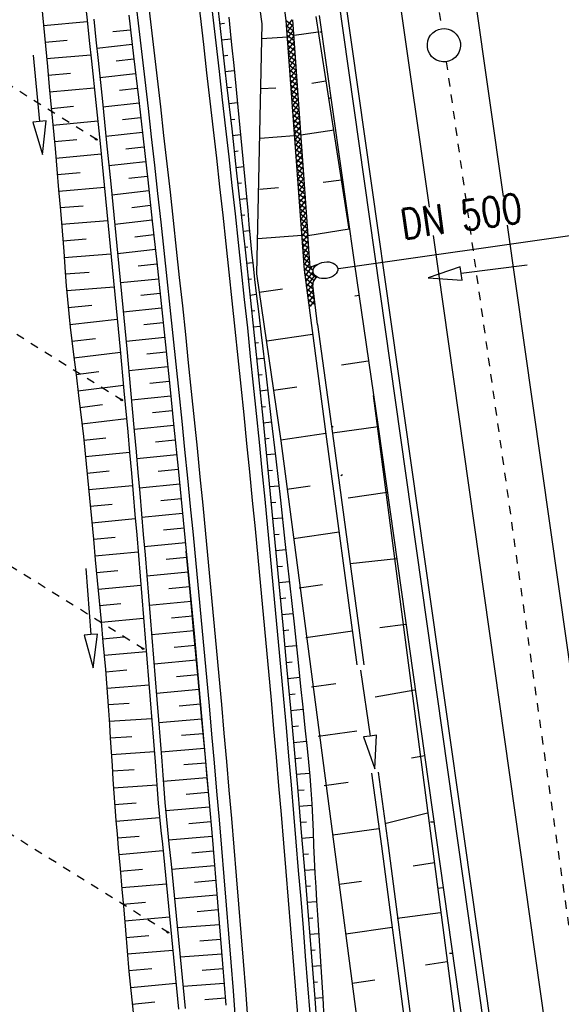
# Model space of a CAD drawing. Extents: x 446388 to 447135, y 445359 to 446567.
# Tile 56 of 80: x 446520 to 446553, y 446084 to 446143. Entities that reach past the tile are written whole.
import ezdxf

# ---------------------------------------------------------------- set-up
doc = ezdxf.new("R2010")
doc.units = 0
doc.header["$LTSCALE"] = 2
doc.header["$MEASUREMENT"] = 0
for name, pattern in [('ACAD_ISO03W100', [0.5, 0.25, -0.25]), ('ACAD_ISO10W100W', [0.5, 0.25, -0.25]), ('AUSGEZOGEN', [0])]:
    doc.linetypes.add(name, pattern=pattern)
doc.layers.get('0').update_dxf_attribs({"linetype": 'AUSGEZOGEN'})
for name, color, linetype in [('DB-Ausläufe_Dränageleitungen', 15, 'CONTINUOUS'), ('DB-Bahnachse', 7, 'CONTINUOUS'), ('DB-Durchlässe', 15, 'CONTINUOUS'), ('DB-Gleisachse', 7, 'CONTINUOUS'), ('DB-GRABEN', 15, 'AUSGEZOGEN'), ('DB-Kabelanlagen', 15, 'CONTINUOUS'), ('DB-Vorhandene_Dränageleitungen', 15, 'CONTINUOUS'), ('DB-Wegboeschungen', 15, 'CONTINUOUS'), ('DB-Wege', 15, 'CONTINUOUS'), ('FBRTOP', 250, 'AUSGEZOGEN')]:
    doc.layers.add(name, color=color, linetype=linetype)
doc.styles.add('ROMANS', font='romans.shx', dxfattribs={"width": 0.8})

# ---------------------------------------------------------------- blocks, each defined once
blk = doc.blocks.new('*X488')
at = {"color": 0, "linetype": 'ByBlock'}
for p, q in [((892684, 40867), (892752, 40936)), ((892684, 40549), (893049, 40915)), ((893083, 40510), (892684, 40909)), ((892970, 40518), (893346, 40894)), ((893424, 40487), (892993, 40919)), ((893765, 40464), (893335, 40895)), ((892742, 40533), (892684, 40591)), ((893269, 40498), (893644, 40873)), ((893567, 40478), (893941, 40852)), ((894106, 40441), (893677, 40870)), ((893865, 40458), (894238, 40831)), ((894447, 40418), (894020, 40846)), ((894163, 40438), (894535, 40810)), ((894789, 40396), (894362, 40822)), ((894461, 40418), (894833, 40789)), ((895130, 40373), (894704, 40798)), ((894759, 40398), (895130, 40768)), ((895471, 40350), (895047, 40774)), ((895057, 40377), (895427, 40747)), ((895356, 40357), (895724, 40726)), ((895812, 40327), (895389, 40750)), ((895654, 40337), (896021, 40705)), ((896153, 40304), (895731, 40726)), ((895952, 40317), (896319, 40684)), ((896494, 40281), (896074, 40701)), ((896250, 40297), (896616, 40663)), ((896835, 40258), (896416, 40677)), ((896548, 40277), (896913, 40642)), ((897176, 40235), (896758, 40653)), ((896846, 40257), (897210, 40621)), ((897518, 40212), (897101, 40629)), ((897145, 40237), (897508, 40600)), ((897859, 40189), (897443, 40605)), ((897443, 40217), (897805, 40579)), ((897741, 40197), (898102, 40558)), ((898200, 40166), (897785, 40581)), ((898039, 40177), (898399, 40537)), ((898541, 40143), (898128, 40556)), ((898337, 40157), (898696, 40516)), ((898882, 40120), (898470, 40532)), ((898635, 40137), (898994, 40495)), ((899223, 40097), (898813, 40508)), ((898933, 40117), (899291, 40474)), ((899564, 40075), (899155, 40484)), ((899232, 40097), (899588, 40453)), ((899905, 40052), (899497, 40460)), ((899530, 40077), (899885, 40432)), ((899828, 40057), (900183, 40411)), ((900247, 40029), (899840, 40436)), ((900126, 40037), (900480, 40390)), ((900588, 40006), (900182, 40412)), ((900424, 40017), (900777, 40370)), ((900929, 39983), (900524, 40387)), ((900722, 39997), (901074, 40349)), ((901270, 39960), (900867, 40363)), ((901021, 39977), (901372, 40328)), ((901611, 39937), (901209, 40339)), ((901319, 39957), (901669, 40307)), ((901952, 39914), (901551, 40315)), ((901617, 39937), (901966, 40286)), ((902293, 39891), (901894, 40291)), ((901915, 39916), (902263, 40265)), ((902213, 39896), (902560, 40244)), ((902634, 39868), (902236, 40267)), ((902511, 39876), (902858, 40223)), ((902976, 39845), (902578, 40242)), ((902809, 39856), (903155, 40202)), ((903205, 39934), (902921, 40218)), ((903108, 39836), (903208, 39937)), ((903317, 39822), (903205, 39934)), ((903208, 39937), (903452, 40181)), ((903347, 40110), (903263, 40194)), ((903658, 39799), (903347, 40110)), ((903406, 39816), (903749, 40160)), ((903999, 39776), (903605, 40170)), ((903704, 39796), (904047, 40139)), ((904340, 39753), (903948, 40146)), ((904002, 39776), (904344, 40118)), ((904681, 39731), (904290, 40122)), ((904300, 39756), (904641, 40097)), ((904598, 39736), (904938, 40076)), ((905022, 39708), (904633, 40097)), ((904897, 39716), (905235, 40055)), ((905364, 39685), (904975, 40073)), ((905195, 39696), (905533, 40034)), ((905705, 39662), (905317, 40049)), ((905493, 39676), (905830, 40013)), ((906046, 39639), (905660, 40025)), ((905791, 39656), (906127, 39992)), ((906387, 39616), (906002, 40001)), ((906089, 39636), (906424, 39971)), ((906728, 39593), (906344, 39977)), ((906387, 39616), (906722, 39950)), ((906686, 39596), (907019, 39929)), ((907069, 39570), (906687, 39953)), ((906984, 39576), (907316, 39908)), ((907410, 39547), (907029, 39928)), ((907282, 39556), (907613, 39887)), ((907748, 39528), (907371, 39904)), ((907532, 40124), (907594, 40186)), ((908069, 39525), (907558, 40036)), ((907580, 39536), (908245, 40201)), ((907617, 39891), (907781, 40055)), ((908390, 39522), (907875, 40037)), ((907889, 39527), (908386, 40024)), ((908712, 39519), (908115, 40115)), ((908204, 39524), (908605, 39924)), ((908519, 39521), (908910, 39911)), ((909033, 39516), (908628, 39920)), ((908835, 39517), (909221, 39904)), ((909354, 39512), (908957, 39910)), ((909150, 39514), (909533, 39898)), ((909676, 39509), (909282, 39903)), ((909465, 39511), (909845, 39891)), ((909916, 39587), (909607, 39896)), ((909780, 39508), (909916, 39644))]:
    blk.add_line(p, q, dxfattribs=at)

msp = doc.modelspace()

# ---------------------------------------------------------------- linework, layer by layer
at = {"layer": 'DB-Ausläufe_Dränageleitungen', "linetype": 'Continuous'}
for centre in [(446524.678, 446136.173), (446526.192, 446120.492), (446527.477, 446105.523), (446528.984, 446088.444)]:
    msp.add_ellipse(centre, major_axis=(-0.0638, 0.0395), ratio=0.5, start_param=3.141593, end_param=9.424778, dxfattribs=at)
at = {"layer": 'DB-Bahnachse', "linetype": 'ACAD_ISO10W100W'}
for p, q in [((446531.705, 446239.855), (446545.457, 446142.825)), ((446545.738, 446140.845), (446559.49, 446043.815))]:
    msp.add_line(p, q, dxfattribs=at)
at = {"layer": 'DB-Bahnachse', "linetype": 'Continuous'}
msp.add_ellipse((446545.601, 446141.836), major_axis=(-0.707, 0.707), ratio=1, start_param=2.496493, end_param=8.779678, dxfattribs=at)
at = {"layer": 'DB-Durchlässe'}
msp.add_line((446539.248, 446128.404), (446555.272, 446130.683), dxfattribs=at)
at = {"layer": 'DB-Durchlässe', "linetype": 'Continuous'}
for p, q in [((446550.606, 446128.604), (446546.639, 446128.092)), ((446546.588, 446128.489), (446544.656, 446127.837)), ((446546.639, 446128.092), (446546.588, 446128.489)), ((446546.69, 446127.696), (446546.639, 446128.092)), ((446544.656, 446127.837), (446546.69, 446127.696))]:
    msp.add_line(p, q, dxfattribs=at)
msp.add_ellipse((446538.467, 446128.293), major_axis=(0.743, 0.105), ratio=0.666695, dxfattribs=at)
at = {"layer": 'DB-Gleisachse', "linetype": 'Continuous'}
for p, q in [((446507.438, 446427.109), (446549.159, 446132.741)), ((446502.982, 446426.478), (446544.706, 446132.093)), ((446549.404, 446131.011), (446564.701, 446023.081)), ((446544.948, 446130.381), (446560.245, 446022.45))]:
    msp.add_line(p, q, dxfattribs=at)
at = {"layer": 'DB-GRABEN', "linetype": 'Continuous'}
for p, q in [((446531.244, 446167.874), (446534.643, 446143.124)), ((446532.644, 446168.074), (446536.093, 446143.324)), ((446536.493, 446143.374), (446537.403, 446130.371)), ((446537.893, 446143.574), (446539.882, 446130.772)), ((446538.093, 446143.624), (446540.193, 446128.774)), ((446534.643, 446143.124), (446534.324, 446128.081)), ((446536.093, 446143.324), (446537.193, 446128.324)), ((446536.193, 446142.324), (446534.643, 446142.224)), ((446538.043, 446142.624), (446536.593, 446142.424)), ((446538.243, 446142.624), (446538.143, 446142.624)), ((446534.593, 446139.224), (446535.493, 446139.274)), ((446538.493, 446139.674), (446537.643, 446139.524)), ((446538.793, 446138.674), (446538.693, 446138.624)), ((446536.593, 446136.374), (446534.543, 446136.224)), ((446538.993, 446136.724), (446536.993, 446136.424)), ((446539.443, 446133.724), (446538.343, 446133.574)), ((446534.493, 446133.174), (446535.643, 446133.274)), ((446537.043, 446130.374), (446534.393, 446130.174)), ((446537.397, 446130.457), (446537.538, 446128.438)), ((446539.893, 446130.774), (446537.405, 446130.368)), ((446540.193, 446128.774), (446541.643, 446118.874)), ((446534.324, 446128.081), (446535.793, 446118.024)), ((446537.193, 446128.324), (446538.493, 446118.424)), ((446538, 446125.018), (446537.716, 446127.385)), ((446534.486, 446126.973), (446535.893, 446127.174)), ((446540.493, 446126.774), (446540.243, 446126.724)), ((446538, 446125.018), (446538.893, 446118.474)), ((446537.693, 446124.424), (446534.943, 446124.024)), ((446541.043, 446122.824), (446539.443, 446122.574)), ((446535.343, 446121.074), (446536.743, 446121.274)), ((446541.346, 446120.758), (446548.091, 446069.274)), ((446538.943, 446118.874), (446538.843, 446118.874)), ((446541.643, 446118.874), (446538.893, 446118.481)), ((446541.643, 446118.874), (446545.142, 446094.124)), ((446538.493, 446118.474), (446535.793, 446118.074)), ((446535.793, 446118.024), (446540.78, 446080.034)), ((446538.493, 446118.424), (446540.368, 446104.534)), ((446538.893, 446118.474), (446540.775, 446104.539)), ((446539.493, 446115.974), (446539.393, 446115.924)), ((446536.142, 446115.124), (446537.543, 446115.324)), ((446542.192, 446114.924), (446539.842, 446114.574)), ((446539.292, 446112.524), (446536.542, 446112.124)), ((446542.742, 446110.924), (446539.958, 446110.631)), ((446536.892, 446109.174), (446538.292, 446109.374)), ((446543.292, 446106.974), (446541.742, 446106.774)), ((446540.092, 446106.574), (446537.292, 446106.174)), ((446540.572, 446104.215), (446541.153, 446100.258)), ((446537.642, 446103.224), (446539.092, 446103.424)), ((446543.842, 446103.024), (446541.471, 446102.593)), ((446540.368, 446100.55), (446538.042, 446100.224)), ((446541.153, 446100.258), (446540.757, 446100.2)), ((446540.757, 446100.2), (446541.443, 446098.279)), ((446541.548, 446100.316), (446541.153, 446100.258)), ((446541.443, 446098.279), (446541.548, 446100.316)), ((446544.442, 446099.074), (446543.642, 446098.924)), ((446541.247, 446098.031), (446541.842, 446093.624)), ((446541.646, 446098.087), (446542.242, 446093.674)), ((446538.392, 446097.274), (446539.842, 446097.474)), ((446544.618, 446095.605), (446542.042, 446094.974)), ((446544.992, 446095.074), (446544.792, 446095.074)), ((446541.692, 446094.674), (446538.908, 446094.29)), ((446541.842, 446093.624), (446545.091, 446068.874)), ((446542.242, 446093.674), (446545.491, 446068.924)), ((446545.142, 446094.124), (446548.641, 446069.374)), ((446545.042, 446092.624), (446543.742, 446092.424)), ((446539.296, 446091.338), (446540.642, 446091.524)), ((446545.542, 446091.124), (446545.242, 446091.074)), ((446545.392, 446089.624), (446542.792, 446089.274)), ((446542.492, 446088.724), (446539.691, 446088.338)), ((446546.092, 446087.174), (446545.942, 446087.174)), ((446545.792, 446086.674), (446544.492, 446086.474)), ((446540.081, 446085.38), (446541.442, 446085.574))]:
    msp.add_line(p, q, dxfattribs=at)
for major_axis, start_param, end_param in [((-0.849, 0.849), -0.567201, -0.188889), ((-0.354, 0.354), -0.27201, 0.904928)]:
    msp.add_ellipse((446538.212, 446127.445), major_axis=major_axis, ratio=1, start_param=start_param, end_param=end_param, dxfattribs=at)
at = {"layer": 'DB-Kabelanlagen', "linetype": 'Continuous'}
for p, q in [((446499.369, 446425.965), (446556.631, 446021.938)), ((446499.765, 446426.022), (446557.027, 446021.994))]:
    msp.add_line(p, q, dxfattribs=at)
at = {"layer": 'DB-Vorhandene_Dränageleitungen', "linetype": 'ACAD_ISO03W100'}
for p, q in [((446526.256, 446120.453), (446479.935, 446149.322)), ((446524.742, 446136.133), (446519.256, 446139.553)), ((446527.541, 446105.484), (446482.004, 446133.865)), ((446529.048, 446088.405), (446500.057, 446106.473))]:
    msp.add_line(p, q, dxfattribs=at)
at = {"layer": 'DB-Wegboeschungen', "linetype": 'Continuous'}
for p, q in [((446521.262, 446145.516), (446521.511, 446143.042)), ((446523.997, 446144.59), (446524.131, 446143.351)), ((446531.966, 446144.277), (446532.258, 446141.79)), ((446524.528, 446143.398), (446524.66, 446142.159)), ((446526.636, 446143.647), (446526.926, 446141.169)), ((446532.653, 446143.517), (446532.739, 446142.686)), ((446521.511, 446143.042), (446521.625, 446141.803)), ((446521.512, 446143.023), (446524.14, 446143.27)), ((446524.131, 446143.351), (446524.263, 446142.113)), ((446532.101, 446143.126), (446532.394, 446143.158)), ((446526.741, 446142.752), (446525.682, 446142.633)), ((446532.213, 446142.166), (446532.785, 446142.229)), ((446532.739, 446142.686), (446532.823, 446141.855)), ((446521.605, 446142.029), (446522.926, 446142.149)), ((446521.625, 446141.803), (446521.737, 446140.564)), ((446524.263, 446142.113), (446524.393, 446140.874)), ((446524.66, 446142.159), (446524.791, 446140.92)), ((446526.844, 446141.871), (446524.716, 446141.632)), ((446532.258, 446141.79), (446532.545, 446139.302)), ((446532.823, 446141.855), (446532.949, 446140.609)), ((446520.887, 446141.235), (446521.26, 446137.252)), ((446521.695, 446141.035), (446524.352, 446141.268)), ((446526.926, 446141.169), (446527.213, 446138.69)), ((446532.325, 446141.206), (446532.603, 446141.237)), ((446521.737, 446140.564), (446521.847, 446139.326)), ((446524.393, 446140.874), (446524.652, 446138.396)), ((446524.791, 446140.92), (446525.049, 446138.442)), ((446526.947, 446140.991), (446525.878, 446140.87)), ((446532.949, 446140.609), (446533.074, 446139.363)), ((446521.784, 446140.037), (446523.12, 446140.154)), ((446527.049, 446140.11), (446524.901, 446139.869)), ((446532.436, 446140.246), (446532.979, 446140.306)), ((446521.847, 446139.326), (446521.962, 446138.087)), ((446521.874, 446139.035), (446524.56, 446139.278)), ((446527.151, 446139.229), (446526.072, 446139.108)), ((446532.545, 446139.302), (446532.829, 446136.814)), ((446532.547, 446139.287), (446532.812, 446139.316)), ((446533.074, 446139.363), (446533.197, 446138.116)), ((446527.213, 446138.69), (446527.495, 446136.211)), ((446521.962, 446138.087), (446522.041, 446137.262)), ((446521.967, 446138.033), (446523.315, 446138.159)), ((446524.652, 446138.396), (446524.906, 446135.918)), ((446525.049, 446138.442), (446525.304, 446135.963)), ((446527.252, 446138.349), (446525.084, 446138.105)), ((446532.656, 446138.326), (446533.171, 446138.383)), ((446533.197, 446138.116), (446533.318, 446136.869)), ((446527.352, 446137.468), (446526.264, 446137.345)), ((446521.26, 446137.252), (446520.862, 446137.215)), ((446520.862, 446137.215), (446521.446, 446135.261)), ((446521.658, 446137.29), (446521.26, 446137.252)), ((446521.446, 446135.261), (446521.658, 446137.29)), ((446522.041, 446137.262), (446522.121, 446136.437)), ((446522.064, 446137.031), (446524.766, 446137.293)), ((446532.766, 446137.366), (446533.015, 446137.394)), ((446533.318, 446136.869), (446533.438, 446135.622)), ((446522.121, 446136.437), (446522.2, 446135.612)), ((446527.453, 446136.587), (446525.265, 446136.341)), ((446532.829, 446136.814), (446533.108, 446134.325)), ((446532.875, 446136.406), (446533.358, 446136.459)), ((446522.16, 446136.037), (446523.514, 446136.164)), ((446524.906, 446135.918), (446525.157, 446133.439)), ((446525.304, 446135.963), (446525.554, 446133.484)), ((446527.552, 446135.706), (446526.453, 446135.583)), ((446527.495, 446136.211), (446527.774, 446133.731)), ((446522.2, 446135.612), (446522.312, 446134.373)), ((446522.252, 446135.043), (446524.97, 446135.29)), ((446532.982, 446135.446), (446533.216, 446135.472)), ((446533.438, 446135.622), (446533.558, 446134.375)), ((446527.651, 446134.825), (446525.444, 446134.577)), ((446533.09, 446134.486), (446533.543, 446134.536)), ((446522.312, 446134.373), (446522.417, 446133.134)), ((446522.34, 446134.053), (446523.706, 446134.169)), ((446527.75, 446133.944), (446526.641, 446133.819)), ((446533.108, 446134.325), (446533.383, 446131.836)), ((446533.558, 446134.375), (446533.678, 446133.128)), ((446525.157, 446133.439), (446525.403, 446130.96)), ((446525.554, 446133.484), (446525.8, 446131.004)), ((446527.774, 446133.731), (446528.048, 446131.251)), ((446533.197, 446133.525), (446533.416, 446133.549)), ((446522.417, 446133.134), (446522.519, 446131.895)), ((446522.424, 446133.058), (446525.172, 446133.284)), ((446527.848, 446133.063), (446525.621, 446132.813)), ((446533.678, 446133.128), (446533.794, 446131.881)), ((446522.505, 446132.063), (446523.889, 446132.173)), ((446527.945, 446132.182), (446526.827, 446132.056)), ((446533.303, 446132.565), (446533.726, 446132.611)), ((446522.519, 446131.895), (446522.619, 446130.655)), ((446533.383, 446131.836), (446533.654, 446129.346)), ((446533.409, 446131.604), (446533.612, 446131.627)), ((446533.794, 446131.881), (446533.868, 446131.049)), ((446522.586, 446131.064), (446525.371, 446131.285)), ((446525.403, 446130.96), (446525.645, 446128.481)), ((446528.042, 446131.301), (446525.796, 446131.048)), ((446525.8, 446131.004), (446526.042, 446128.524)), ((446528.048, 446131.251), (446528.318, 446128.77)), ((446533.868, 446131.049), (446533.944, 446130.217)), ((446522.619, 446130.655), (446522.72, 446129.415)), ((446528.138, 446130.419), (446527.01, 446130.292)), ((446533.513, 446130.644), (446533.901, 446130.686)), ((446522.667, 446130.065), (446524.068, 446130.176)), ((446533.944, 446130.217), (446534.025, 446129.386)), ((446522.72, 446129.415), (446522.817, 446128.176)), ((446522.747, 446129.066), (446525.566, 446129.289)), ((446528.235, 446129.535), (446525.968, 446129.287)), ((446533.618, 446129.683), (446533.804, 446129.704)), ((446533.654, 446129.346), (446533.921, 446126.856)), ((446534.025, 446129.386), (446534.114, 446128.556)), ((446528.331, 446128.65), (446527.192, 446128.529)), ((446528.318, 446128.77), (446528.584, 446126.289)), ((446533.721, 446128.722), (446534.091, 446128.763)), ((446522.817, 446128.176), (446522.879, 446127.349)), ((446522.825, 446128.067), (446524.244, 446128.179)), ((446525.645, 446128.481), (446525.883, 446126.001)), ((446526.042, 446128.524), (446526.28, 446126.044)), ((446534.114, 446128.556), (446534.209, 446127.726)), ((446528.426, 446127.765), (446526.138, 446127.529)), ((446533.824, 446127.762), (446534.012, 446127.782)), ((446534.209, 446127.726), (446534.308, 446126.897)), ((446522.879, 446127.349), (446522.945, 446126.522)), ((446522.901, 446127.064), (446525.759, 446127.298)), ((446528.52, 446126.883), (446527.371, 446126.765)), ((446533.921, 446126.856), (446534.184, 446124.366)), ((446533.927, 446126.801), (446534.314, 446126.843)), ((446534.308, 446126.897), (446534.457, 446125.654)), ((446522.945, 446126.522), (446523.021, 446125.697)), ((446528.584, 446126.289), (446528.846, 446123.807)), ((446522.987, 446126.049), (446524.42, 446126.183)), ((446523.021, 446125.697), (446523.111, 446124.873)), ((446525.883, 446126.001), (446526.116, 446123.521)), ((446526.28, 446126.044), (446526.514, 446123.563)), ((446528.614, 446126.002), (446526.307, 446125.764)), ((446534.028, 446125.84), (446534.229, 446125.862)), ((446534.457, 446125.654), (446534.606, 446124.41)), ((446523.093, 446125.032), (446525.945, 446125.339)), ((446528.707, 446125.12), (446527.549, 446125.001)), ((446523.111, 446124.873), (446523.211, 446124.051)), ((446534.13, 446124.879), (446534.544, 446124.924)), ((446534.606, 446124.41), (446534.9, 446121.922)), ((446523.211, 446124.051), (446523.313, 446123.228)), ((446523.214, 446124.021), (446524.626, 446124.189)), ((446528.8, 446124.238), (446526.473, 446123.998)), ((446534.184, 446124.366), (446534.443, 446121.875)), ((446534.23, 446123.918), (446534.444, 446123.941)), ((446523.313, 446123.228), (446523.462, 446121.994)), ((446523.338, 446123.022), (446526.131, 446123.362)), ((446526.116, 446123.521), (446526.346, 446121.041)), ((446526.514, 446123.563), (446526.744, 446121.082)), ((446528.893, 446123.357), (446527.724, 446123.236)), ((446528.846, 446123.807), (446529.103, 446121.325)), ((446534.33, 446122.957), (446534.772, 446123.005)), ((446523.458, 446122.027), (446524.841, 446122.196)), ((446528.984, 446122.475), (446526.638, 446122.233)), ((446523.462, 446121.994), (446523.61, 446120.759)), ((446529.076, 446121.593), (446527.897, 446121.472)), ((446534.43, 446121.995), (446534.658, 446122.02)), ((446534.443, 446121.875), (446534.697, 446119.383)), ((446534.9, 446121.922), (446535.19, 446119.433)), ((446523.577, 446121.032), (446526.316, 446121.366)), ((446526.346, 446121.041), (446526.571, 446118.56)), ((446526.744, 446121.082), (446526.969, 446118.601)), ((446529.103, 446121.325), (446529.357, 446118.843)), ((446534.528, 446121.034), (446534.997, 446121.086)), ((446523.61, 446120.759), (446523.71, 446119.936)), ((446529.166, 446120.711), (446526.8, 446120.467)), ((446523.697, 446120.037), (446525.052, 446120.202)), ((446523.71, 446119.936), (446523.808, 446119.114)), ((446529.256, 446119.829), (446528.068, 446119.707)), ((446534.626, 446120.074), (446534.868, 446120.099)), ((446523.808, 446119.114), (446523.903, 446118.29)), ((446523.816, 446119.046), (446526.499, 446119.365)), ((446534.697, 446119.383), (446534.947, 446116.892)), ((446534.724, 446119.114), (446535.221, 446119.163)), ((446535.19, 446119.433), (446535.476, 446116.944)), ((446526.571, 446118.56), (446526.682, 446117.32)), ((446529.346, 446118.947), (446526.96, 446118.701)), ((446526.969, 446118.601), (446527.08, 446117.36)), ((446529.357, 446118.843), (446529.606, 446116.36)), ((446523.903, 446118.29), (446523.99, 446117.466)), ((446523.928, 446118.058), (446525.259, 446118.208)), ((446529.435, 446118.065), (446528.237, 446117.942)), ((446534.82, 446118.154), (446535.076, 446118.178)), ((446523.99, 446117.466), (446524.073, 446116.641)), ((446524.03, 446117.073), (446526.68, 446117.348)), ((446526.682, 446117.32), (446526.792, 446116.079)), ((446527.08, 446117.36), (446527.19, 446116.119)), ((446529.524, 446117.183), (446527.118, 446116.935)), ((446534.917, 446117.193), (446535.442, 446117.241)), ((446534.947, 446116.892), (446535.193, 446114.399)), ((446535.476, 446116.944), (446535.758, 446114.455)), ((446524.073, 446116.641), (446524.153, 446115.816)), ((446524.127, 446116.083), (446525.448, 446116.213)), ((446527.19, 446116.119), (446527.3, 446114.878)), ((446529.612, 446116.301), (446528.404, 446116.177)), ((446529.606, 446116.36), (446529.852, 446113.876)), ((446535.012, 446116.231), (446535.282, 446116.256)), ((446524.153, 446115.816), (446524.274, 446114.579)), ((446526.792, 446116.079), (446526.902, 446114.839)), ((446524.224, 446115.09), (446526.858, 446115.339)), ((446529.699, 446115.419), (446527.275, 446115.169)), ((446535.107, 446115.27), (446535.66, 446115.32)), ((446524.274, 446114.579), (446524.393, 446113.342)), ((446526.902, 446114.839), (446527.01, 446113.598)), ((446527.3, 446114.878), (446527.408, 446113.637)), ((446529.787, 446114.533), (446528.569, 446114.411)), ((446535.193, 446114.399), (446535.435, 446111.907)), ((446535.202, 446114.308), (446535.485, 446114.334)), ((446535.758, 446114.455), (446536.036, 446111.965)), ((446524.321, 446114.092), (446525.634, 446114.217)), ((446529.852, 446113.876), (446530.093, 446111.393)), ((446524.393, 446113.342), (446524.508, 446112.104)), ((446524.416, 446113.095), (446527.031, 446113.342)), ((446527.01, 446113.598), (446527.113, 446112.357)), ((446527.408, 446113.637), (446527.511, 446112.396)), ((446529.874, 446113.647), (446527.427, 446113.409)), ((446535.296, 446113.346), (446535.876, 446113.399)), ((446529.96, 446112.761), (446528.73, 446112.645)), ((446524.508, 446112.097), (446525.811, 446112.22)), ((446524.508, 446112.104), (446524.621, 446110.866)), ((446527.113, 446112.357), (446527.215, 446111.116)), ((446527.511, 446112.396), (446527.613, 446111.154)), ((446535.389, 446112.384), (446535.686, 446112.412)), ((446536.036, 446111.965), (446536.31, 446109.474)), ((446530.045, 446111.879), (446527.572, 446111.646)), ((446530.062, 446111.39), (446530.183, 446110.148)), ((446530.093, 446111.393), (446530.33, 446108.909)), ((446535.435, 446111.907), (446535.673, 446109.414)), ((446535.482, 446111.423), (446536.089, 446111.478)), ((446524.6, 446111.098), (446527.196, 446111.344)), ((446524.621, 446110.866), (446524.737, 446109.628)), ((446527.215, 446111.116), (446527.32, 446109.875)), ((446527.613, 446111.154), (446527.718, 446109.913)), ((446530.13, 446110.997), (446528.888, 446110.879)), ((446524.044, 446110.35), (446524.347, 446106.361)), ((446524.693, 446110.1), (446525.986, 446110.223)), ((446535.573, 446110.461), (446535.884, 446110.489)), ((446524.737, 446109.628), (446524.854, 446108.391)), ((446527.32, 446109.875), (446527.425, 446108.634)), ((446527.718, 446109.913), (446527.823, 446108.672)), ((446530.215, 446110.114), (446527.721, 446109.879)), ((446530.183, 446110.148), (446530.303, 446108.906)), ((446524.787, 446109.103), (446527.364, 446109.347)), ((446530.299, 446109.232), (446529.047, 446109.113)), ((446535.665, 446109.499), (446536.301, 446109.557)), ((446535.673, 446109.414), (446535.907, 446106.92)), ((446536.31, 446109.474), (446536.58, 446106.983)), ((446527.425, 446108.634), (446527.528, 446107.393)), ((446527.823, 446108.672), (446527.927, 446107.43)), ((446530.303, 446108.906), (446530.54, 446106.422)), ((446530.33, 446108.909), (446530.563, 446106.424)), ((446535.755, 446108.537), (446536.08, 446108.566)), ((446524.854, 446108.391), (446524.968, 446107.153)), ((446524.88, 446108.105), (446526.164, 446108.226)), ((446530.382, 446108.349), (446527.87, 446108.112)), ((446524.972, 446107.107), (446527.532, 446107.349)), ((446527.528, 446107.393), (446527.631, 446106.152)), ((446527.927, 446107.43), (446528.029, 446106.189)), ((446530.465, 446107.466), (446529.204, 446107.347)), ((446535.846, 446107.575), (446536.51, 446107.635)), ((446524.968, 446107.153), (446525.082, 446105.915)), ((446535.907, 446106.92), (446536.136, 446104.427)), ((446535.935, 446106.612), (446536.274, 446106.643)), ((446536.58, 446106.983), (446536.846, 446104.491)), ((446524.347, 446106.361), (446523.948, 446106.331)), ((446523.948, 446106.331), (446524.498, 446104.367)), ((446524.746, 446106.391), (446524.347, 446106.361)), ((446524.498, 446104.367), (446524.746, 446106.391)), ((446525.064, 446106.109), (446526.339, 446106.229)), ((446527.631, 446106.152), (446527.732, 446104.911)), ((446530.548, 446106.584), (446528.016, 446106.345)), ((446528.029, 446106.189), (446528.13, 446104.947)), ((446530.54, 446106.422), (446530.773, 446103.938)), ((446530.563, 446106.424), (446530.791, 446103.939)), ((446525.082, 446105.915), (446525.159, 446105.09)), ((446530.629, 446105.701), (446529.359, 446105.581)), ((446536.024, 446105.65), (446536.716, 446105.714)), ((446525.157, 446105.115), (446527.696, 446105.347)), ((446525.159, 446105.09), (446525.235, 446104.265)), ((446527.732, 446104.911), (446527.832, 446103.669)), ((446528.13, 446104.947), (446528.231, 446103.706)), ((446525.235, 446104.265), (446525.303, 446103.439)), ((446530.71, 446104.818), (446528.16, 446104.577)), ((446536.112, 446104.688), (446536.465, 446104.72)), ((446536.136, 446104.427), (446536.362, 446101.932)), ((446536.846, 446104.491), (446536.978, 446103.245)), ((446525.247, 446104.124), (446526.512, 446104.232)), ((446527.832, 446103.669), (446527.931, 446102.428)), ((446528.231, 446103.706), (446528.33, 446102.464)), ((446530.792, 446103.935), (446529.512, 446103.814)), ((446530.773, 446103.938), (446531.002, 446101.453)), ((446530.791, 446103.939), (446531.016, 446101.454)), ((446536.2, 446103.726), (446536.92, 446103.792)), ((446525.303, 446103.439), (446525.363, 446102.612)), ((446525.326, 446103.137), (446527.859, 446103.33)), ((446536.978, 446103.245), (446537.109, 446101.999)), ((446525.363, 446102.612), (446525.417, 446101.785)), ((446530.871, 446103.052), (446528.302, 446102.81)), ((446536.287, 446102.763), (446536.654, 446102.797)), ((446525.394, 446102.145), (446526.667, 446102.234)), ((446527.931, 446102.428), (446528.03, 446101.187)), ((446528.33, 446102.464), (446528.428, 446101.222)), ((446530.951, 446102.166), (446529.662, 446102.048)), ((446536.362, 446101.932), (446536.583, 446099.438)), ((446537.109, 446101.999), (446537.239, 446100.753)), ((446525.417, 446101.785), (446525.47, 446100.957)), ((446525.458, 446101.149), (446528.019, 446101.32)), ((446531.002, 446101.453), (446531.227, 446098.967)), ((446531.016, 446101.454), (446531.236, 446098.968)), ((446536.373, 446101.801), (446537.122, 446101.869)), ((446525.47, 446100.957), (446525.524, 446100.13)), ((446528.03, 446101.187), (446528.128, 446099.945)), ((446528.428, 446101.222), (446528.527, 446099.981)), ((446531.031, 446101.279), (446528.442, 446101.049)), ((446536.459, 446100.838), (446536.841, 446100.873)), ((446537.239, 446100.753), (446537.367, 446099.507)), ((446525.523, 446100.149), (446526.811, 446100.235)), ((446525.524, 446100.13), (446525.579, 446099.303)), ((446531.11, 446100.393), (446529.811, 446100.281)), ((446528.128, 446099.945), (446528.223, 446098.704)), ((446528.527, 446099.981), (446528.622, 446098.739)), ((446536.544, 446099.876), (446537.322, 446099.947)), ((446525.579, 446099.303), (446525.632, 446098.476)), ((446525.589, 446099.152), (446528.177, 446099.317)), ((446531.188, 446099.51), (446528.58, 446099.285)), ((446531.227, 446098.967), (446531.337, 446097.725)), ((446531.236, 446098.968), (446531.452, 446096.482)), ((446536.583, 446099.438), (446536.8, 446096.943)), ((446536.629, 446098.913), (446537.024, 446098.949)), ((446537.367, 446099.507), (446537.449, 446098.676)), ((446525.632, 446098.476), (446525.682, 446097.649)), ((446528.223, 446098.704), (446528.283, 446097.876)), ((446528.622, 446098.739), (446528.682, 446097.91)), ((446531.266, 446098.626), (446529.956, 446098.514)), ((446537.449, 446098.676), (446537.526, 446097.844)), ((446525.652, 446098.152), (446526.952, 446098.235)), ((446528.283, 446097.876), (446528.345, 446097.048)), ((446528.682, 446097.91), (446528.743, 446097.082)), ((446531.343, 446097.743), (446528.711, 446097.517)), ((446536.712, 446097.951), (446537.51, 446098.023)), ((446537.526, 446097.844), (446537.592, 446097.011)), ((446525.682, 446097.649), (446525.734, 446096.821)), ((446525.713, 446097.148), (446528.324, 446097.322)), ((446531.337, 446097.725), (446531.447, 446096.482)), ((446525.734, 446096.821), (446525.79, 446095.995)), ((446528.345, 446097.048), (446528.412, 446096.22)), ((446528.743, 446097.082), (446528.811, 446096.255)), ((446531.42, 446096.86), (446530.099, 446096.747)), ((446536.796, 446096.988), (446537.192, 446097.024)), ((446536.8, 446096.943), (446537.013, 446094.448)), ((446537.592, 446097.011), (446537.645, 446096.177)), ((446525.78, 446096.136), (446527.091, 446096.235)), ((446525.79, 446095.995), (446525.857, 446095.169)), ((446528.412, 446096.22), (446528.489, 446095.394)), ((446528.811, 446096.255), (446528.887, 446095.428)), ((446531.496, 446095.977), (446528.857, 446095.75)), ((446531.452, 446096.482), (446531.665, 446093.996)), ((446536.878, 446096.025), (446537.649, 446096.096)), ((446537.645, 446096.177), (446537.687, 446095.343)), ((446528.489, 446095.394), (446528.572, 446094.568)), ((446528.887, 446095.428), (446528.97, 446094.602)), ((446525.857, 446095.169), (446525.929, 446094.343)), ((446525.86, 446095.125), (446528.493, 446095.349)), ((446531.571, 446095.093), (446530.257, 446094.981)), ((446536.96, 446095.062), (446537.329, 446095.096)), ((446537.687, 446095.343), (446537.724, 446094.508)), ((446525.929, 446094.343), (446526.004, 446093.518)), ((446525.95, 446094.119), (446527.271, 446094.239)), ((446528.572, 446094.568), (446528.657, 446093.742)), ((446528.97, 446094.602), (446529.056, 446093.776)), ((446531.646, 446094.21), (446529.034, 446093.986)), ((446537.013, 446094.448), (446537.222, 446091.952)), ((446537.724, 446094.508), (446537.758, 446093.673)), ((446528.657, 446093.742), (446528.783, 446092.503)), ((446529.056, 446093.776), (446529.182, 446092.536)), ((446531.665, 446093.996), (446531.873, 446091.509)), ((446537.042, 446094.099), (446537.738, 446094.163)), ((446537.758, 446093.673), (446537.795, 446092.838)), ((446526.004, 446093.518), (446526.115, 446092.28)), ((446526.04, 446093.121), (446528.696, 446093.362)), ((446531.721, 446093.327), (446530.423, 446093.215)), ((446537.123, 446093.136), (446537.451, 446093.166)), ((446528.783, 446092.503), (446528.907, 446091.264)), ((446529.182, 446092.536), (446529.306, 446091.297)), ((446531.794, 446092.443), (446529.214, 446092.221)), ((446537.795, 446092.838), (446537.836, 446092.003)), ((446526.115, 446092.28), (446526.223, 446091.042)), ((446526.128, 446092.126), (446527.463, 446092.244)), ((446537.203, 446092.175), (446537.824, 446092.228)), ((446537.222, 446091.952), (446537.426, 446089.456)), ((446537.836, 446092.003), (446537.885, 446091.169)), ((446526.215, 446091.132), (446528.898, 446091.36)), ((446528.907, 446091.264), (446529.031, 446090.024)), ((446529.306, 446091.297), (446529.43, 446090.057)), ((446531.868, 446091.56), (446530.585, 446091.45)), ((446531.873, 446091.509), (446532.076, 446089.022)), ((446537.282, 446091.214), (446537.581, 446091.238)), ((446526.223, 446091.042), (446526.332, 446089.803)), ((446531.941, 446090.673), (446529.389, 446090.461)), ((446537.885, 446091.169), (446537.938, 446090.336)), ((446526.303, 446090.133), (446527.65, 446090.248)), ((446529.43, 446090.057), (446529.552, 446088.817)), ((446537.361, 446090.253), (446537.941, 446090.296)), ((446537.938, 446090.336), (446537.994, 446089.502)), ((446526.332, 446089.803), (446526.438, 446088.565)), ((446529.031, 446090.024), (446529.153, 446088.785)), ((446532.014, 446089.786), (446530.745, 446089.684)), ((446537.426, 446089.456), (446537.627, 446086.96)), ((446537.994, 446089.502), (446538.074, 446088.252)), ((446526.39, 446089.135), (446529.096, 446089.365)), ((446532.086, 446088.898), (446529.563, 446088.703)), ((446532.076, 446089.022), (446532.276, 446086.535)), ((446537.44, 446089.29), (446537.722, 446089.311)), ((446526.438, 446088.565), (446526.542, 446087.326)), ((446529.153, 446088.785), (446529.395, 446086.306)), ((446529.552, 446088.817), (446529.794, 446086.338)), ((446537.517, 446088.327), (446538.067, 446088.367)), ((446526.474, 446088.136), (446527.834, 446088.252)), ((446532.158, 446088.015), (446530.904, 446087.918)), ((446538.074, 446088.252), (446538.153, 446087.002)), ((446526.542, 446087.326), (446526.649, 446086.088)), ((446526.558, 446087.137), (446529.292, 446087.37)), ((446532.228, 446087.131), (446529.736, 446086.938)), ((446537.594, 446087.363), (446537.861, 446087.383)), ((446532.276, 446086.535), (446532.472, 446084.047)), ((446537.627, 446086.96), (446537.823, 446084.463)), ((446538.153, 446087.002), (446538.23, 446085.751)), ((446526.645, 446086.135), (446528.017, 446086.255)), ((446526.649, 446086.088), (446526.891, 446083.613)), ((446529.395, 446086.306), (446529.633, 446083.826)), ((446529.794, 446086.338), (446530.032, 446083.857)), ((446532.299, 446086.247), (446531.06, 446086.151)), ((446537.671, 446086.4), (446538.188, 446086.438)), ((446526.738, 446085.129), (446529.484, 446085.387)), ((446532.369, 446085.364), (446529.906, 446085.173)), ((446537.747, 446085.437), (446537.997, 446085.455)), ((446538.23, 446085.751), (446538.307, 446084.501)), ((446526.838, 446084.12), (446528.209, 446084.26)), ((446532.438, 446084.48), (446531.214, 446084.385)), ((446537.822, 446084.473), (446538.306, 446084.509)), ((446537.823, 446084.463), (446538.015, 446081.966)), ((446538.307, 446084.501), (446538.382, 446083.25))]:
    msp.add_line(p, q, dxfattribs=at)
at = {"layer": 'DB-Wege', "linetype": 'Continuous'}
for major_axis, start_param, end_param in [((-209.957, 1486.748), 4.647968, 4.721521), ((-210.083, 1487.488), 4.647954, 4.721507), ((-209.456, 1483.032), 4.647952, 4.721505), ((-209.524, 1483.78), 4.647978, 4.721531)]:
    msp.add_ellipse((445039.752, 445967.966), major_axis=major_axis, ratio=1, start_param=start_param, end_param=end_param, dxfattribs=at)
at = {"layer": 'FBRTOP'}
for points in [[(446576.449, 446163.728, -0.000132), (446578.343, 446150.384, -0.000157), (446579.926, 446139.19, -0.000509), (446581.889, 446125.17, 0.000658), (446583.412, 446114.317, 0.000059), (446585.17, 446101.916, 0.000061), (446586.887, 446089.829, 0.000001), (446588.957, 446075.27, 0.000001), (446590.43, 446064.906, 0.000008), (446592.183, 446052.577, -0.000007), (446593.936, 446040.247, -0.00042), (446595.406, 446029.844, 0.000308), (446597.407, 446015.661, 0.000387), (446598.701, 446006.581, -0.000225), (446600.926, 445991.002, -0.000119), (446601.235, 445988.828, -0.000144)], [(446566.966, 446230.666, -0.000005), (446569.439, 446213.123, -0.000025)]]:
    msp.add_lwpolyline(points, format="xyb", dxfattribs=at)
at = {"layer": 'FBRTOP', "const_width": 0.5}
msp.add_lwpolyline([(446531.367, 446503.536), (446538.553, 446452.838, -0.000002), (446545.569, 446403.333, 0.000001), (446552.586, 446353.827, 0.000002), (446561.357, 446291.946, -0.000002), (446570.128, 446230.064, -0.000002), (446578.898, 446168.183, 0.000003), (446587.669, 446106.301, 0.000001), (446596.44, 446044.42, -0.000002), (446605.211, 445982.538, 0), (446618.474, 445888.956, 0), (446629.769, 445809.27), (446643.802, 445710.259, 0.000002), (446659.589, 445598.873, -0.000002), (446675.377, 445487.486), (446689.41, 445388.475, 0.000001), (446690.644, 445379.768, 0)], format="xyb", dxfattribs=at)

# ---------------------------------------------------------------- block references
at = {"layer": 'DB-GRABEN', "linetype": 'Continuous', "xscale": 0.001000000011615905, "yscale": 0.000999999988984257, "zscale": 0.001, "rotation": 278.038490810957}
msp.add_blockref('*X488', (446371.124, 447021.561), dxfattribs=at)

# ---------------------------------------------------------------- texts
at = {"layer": 'DB-Durchlässe', "linetype": 'Continuous', "style": 'ROMANS', "oblique": 0, "width": 0.8}
msp.add_text('DN 500', height=1.8, rotation=8.03849, dxfattribs=at).set_placement((446543.135, 446130.147))

doc.saveas('drawing.dxf')
